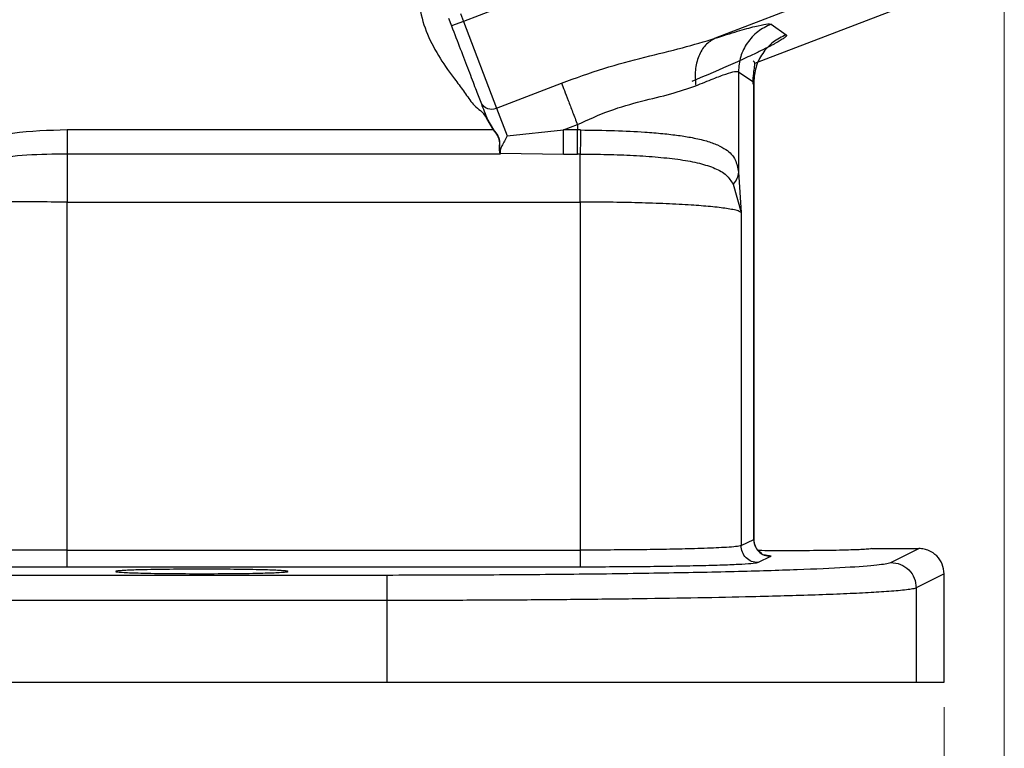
# Model space of a CAD drawing. Header units: inches. Extents: x 0.6 to 16.3, y 0.2 to 11.5.
# Tile 4 of 17: x 5.4 to 7, y 4.1 to 5.2. Entities that reach past the tile are written whole.
import ezdxf

# ---------------------------------------------------------------- set-up
doc = ezdxf.new("R2010")
doc.units = ezdxf.units.IN
doc.header["$MEASUREMENT"] = 0
doc.styles.add('SLDTEXTSTYLE0', font='TXT', dxfattribs={"width": 0.75})
doc.dimstyles.new('SLDDIMSTYLE1', dxfattribs={"dimtxt": 0.137795, "dimasz": 0.14, "dimexe": 0, "dimexo": 0.0625, "dimgap": 0.034449, "dimtad": 0, "dimdec": 1, "dimlfac": 1.5, "dimrnd": 1e-09, "dimzin": 12, "dimdsep": 46, "dimtxsty": 'SLDTEXTSTYLE0', "dimblk1": 'CLOSED', "dimblk2": 'CLOSED', "dimsah": 1, "dimcen": 0.09, "dimadec": 0, "dimazin": 3, "dimtfac": 1, "dimtdec": 1, "dimtofl": 0, "dimtmove": 0, "dimatfit": 3, "dimldrblk": 'CLOSED', "dimfxl": 0, "dimfrac": 2, "dimtolj": 1, "dimtzin": 12, "dimarcsym": 0})

# ---------------------------------------------------------------- blocks, each defined once
blk = doc.blocks.new('_Closed')
at = {"color": 0, "linetype": 'ByBlock', "lineweight": -2}
for p, q in [((-1, 0.166667), (0, 0)), ((-1, 0.166667), (-1, -0.166667)), ((0, 0), (-1, -0.166667)), ((0, 0), (-1, 0))]:
    blk.add_line(p, q, dxfattribs=at)
blk = doc.blocks.new('_D_4')
at = {"color": 7, "linetype": 'Continuous', "lineweight": 0}
for p, q in [((6.9912, 5.3862), (6.9912, 2.7933)), ((4.8134, 4.4126), (4.8134, 2.7933)), ((6.1223, 3.0311), (6.0803, 3.0311)), ((6.0803, 3.0311), (6.0803, 2.8124)), ((6.3259, 3.0311), (6.3679, 3.0311)), ((6.3679, 3.0311), (6.3679, 2.8124)), ((4.8134, 2.8327), (5.9595, 2.8327)), ((6.9912, 2.8327), (6.4887, 2.8327)), ((6.0803, 2.8124), (6.1223, 2.8124)), ((6.3679, 2.8124), (6.3259, 2.8124))]:
    blk.add_line(p, q, dxfattribs=at)
at = {"color": 7, "linetype": 'Continuous', "lineweight": 18, "xscale": 0.14, "yscale": 0.14, "rotation": 180.0000000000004}
blk.add_blockref('_Closed', (4.8134, 2.8327, -0.597), dxfattribs=at)
at = {"color": 7, "linetype": 'Continuous', "lineweight": 18, "xscale": 0.14, "yscale": 0.14}
blk.add_blockref('_Closed', (6.9912, 2.8327, -0.597), dxfattribs=at)
at = {"color": 7, "linetype": 'Continuous', "lineweight": 18, "char_height": 0.1378, "attachment_point": 1, "style": 'SLDTEXTSTYLE0'}
for s, insert in [('83', (6.1223, 2.99)), ('3.3', (6.0968, 2.7838))]:
    blk.add_mtext(s, dxfattribs=dict(at, insert=insert))
blk = doc.blocks.new('_D_5')
at = {"color": 7, "linetype": 'Continuous', "lineweight": 0}
for p, q in [((4.8134, 4.4126), (4.8134, 3.2657)), ((6.8967, 4.1319), (6.8967, 3.2657)), ((5.7215, 3.5036), (5.6795, 3.5036)), ((5.6795, 3.5036), (5.6795, 3.2848)), ((5.9251, 3.5036), (5.9671, 3.5036)), ((5.9671, 3.5036), (5.9671, 3.2848)), ((4.8134, 3.3051), (5.5587, 3.3051)), ((6.8967, 3.3051), (6.088, 3.3051)), ((5.6795, 3.2848), (5.7215, 3.2848)), ((5.9671, 3.2848), (5.9251, 3.2848))]:
    blk.add_line(p, q, dxfattribs=at)
at = {"color": 7, "linetype": 'Continuous', "lineweight": 18, "xscale": 0.14, "yscale": 0.14, "rotation": 180.0000000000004}
blk.add_blockref('_Closed', (4.8134, 3.3051, -0.597), dxfattribs=at)
at = {"color": 7, "linetype": 'Continuous', "lineweight": 18, "xscale": 0.14, "yscale": 0.14}
blk.add_blockref('_Closed', (6.8967, 3.3051, -0.597), dxfattribs=at)
at = {"color": 7, "linetype": 'Continuous', "lineweight": 18, "char_height": 0.1378, "attachment_point": 1, "style": 'SLDTEXTSTYLE0'}
for s, insert in [('79', (5.7215, 3.4624)), ('3.1', (5.6961, 3.2563))]:
    blk.add_mtext(s, dxfattribs=dict(at, insert=insert))

msp = doc.modelspace()

# ---------------------------------------------------------------- linework, layer by layer
at = {"color": 7, "linetype": 'Continuous', "lineweight": 25}
for p, q in [((6.7574, 5.445), (6.1412, 5.2085)), ((6.817, 5.2896), (6.5366, 5.182)), ((6.8383, 5.2341), (6.5989, 5.1422)), ((6.1364, 5.221), (6.1412, 5.2085)), ((6.1177, 5.2138), (6.1225, 5.2013)), ((6.1412, 5.2085), (6.1225, 5.2013)), ((6.1412, 5.2085), (6.1934, 5.0725)), ((6.6246, 5.2041), (6.6486, 5.1876)), ((6.5734, 5.1295), (6.5734, 4.9718)), ((6.5734, 5.1295), (6.5974, 5.113)), ((6.1934, 5.0725), (6.2954, 5.1117)), ((6.5974, 5.113), (6.5974, 4.3953)), ((6.5977, 4.3952), (6.5977, 5.1133)), ((6.1934, 5.0725), (6.2101, 5.0289)), ((6.1773, 5.0567), (6.1776, 5.0559)), ((6.1776, 5.0559), (6.1881, 5.038)), ((6.1779, 5.057), (6.1782, 5.0562)), ((6.1782, 5.0562), (6.1886, 5.0384)), ((6.2984, 5.038), (6.3204, 5.0464)), ((6.3204, 5.0464), (6.3204, 5.038)), ((6.1881, 5.038), (5.5184, 5.038)), ((6.2101, 5.0289), (6.2984, 5.038)), ((6.3204, 5.038), (6.2984, 5.038)), ((6.3254, 5.038), (6.3204, 5.038)), ((6.1992, 5.0003), (5.5184, 5.0003)), ((6.1981, 5.0032), (6.1992, 5.0003)), ((6.1987, 5.0029), (6.1988, 5.0025)), ((6.1988, 5.0025), (6.1991, 5.0018)), ((6.1991, 5.0018), (6.1992, 5.0016)), ((6.1992, 5.0016), (6.2984, 5.0003)), ((6.2984, 5.0003), (6.3204, 5.0003)), ((6.3246, 5.0003), (6.3204, 5.0003)), ((6.5734, 4.9718), (6.5776, 4.9083)), ((6.5651, 4.9527), (6.5776, 4.9083)), ((5.5184, 4.3784), (5.5184, 4.9249)), ((5.5184, 4.9249), (6.3246, 4.9249)), ((6.3246, 4.9249), (6.3246, 4.3784)), ((6.5776, 4.9083), (6.5776, 4.3854)), ((6.5776, 4.3854), (6.5974, 4.3953)), ((6.5977, 4.3952), (6.5977, 4.3952)), ((6.7824, 4.3809), (6.8567, 4.3809)), ((6.8129, 4.359), (6.8567, 4.3809)), ((5.5184, 4.3784), (6.3246, 4.3784)), ((6.624, 4.3686), (6.6042, 4.3587)), ((6.3246, 4.3518), (5.5184, 4.3518)), ((3.6061, 4.3393), (6.0207, 4.3393)), ((6.8967, 4.341), (6.8529, 4.319)), ((6.8967, 4.1712), (6.8967, 4.341)), ((6.8529, 4.319), (6.8529, 4.1712)), ((6.0207, 4.2993), (3.6061, 4.2993)), ((6.0207, 4.2993), (6.0207, 4.1712)), ((3.6061, 4.1712), (6.0207, 4.1712)), ((6.0207, 4.1712), (6.8529, 4.1712)), ((6.8529, 4.1712), (6.8967, 4.1712))]:
    msp.add_line(p, q, dxfattribs=at)
msp.add_circle((3.9801, 6.9876), 1.9709, dxfattribs=at)
msp.add_arc((6.1855, 5.0897), 0.0189, 205.1171, 294.5963, dxfattribs=at)
for points, knots in [([(6.0617, 5.3579), (6.0615, 5.3502), (6.0612, 5.3351), (6.062, 5.3137), (6.0643, 5.2941), (6.0665, 5.2679), (6.0705, 5.2339), (6.0813, 5.1926), (6.101, 5.1547), (6.1217, 5.1252), (6.1397, 5.1019), (6.1506, 5.0858), (6.1605, 5.0737), (6.1709, 5.0671), (6.1752, 5.0602), (6.1773, 5.0567)], [0, 0, 0, 0, 0.069625, 0.135872, 0.192029, 0.246645, 0.37203, 0.499918, 0.627797, 0.75318, 0.8237, 0.892351, 0.927618, 0.96402, 1, 1, 1, 1]), ([(6.5366, 5.182), (6.5489, 5.1859), (6.5735, 5.1937), (6.6002, 5.201), (6.6187, 5.205), (6.6227, 5.2044), (6.6246, 5.2041)], [0, 0, 0, 0, 0.251288, 0.503113, 0.752364, 1, 1, 1, 1]), ([(6.6486, 5.1876), (6.6489, 5.1872), (6.6495, 5.1863), (6.6471, 5.1838), (6.6434, 5.1811), (6.6393, 5.1785), (6.6358, 5.1764), (6.6319, 5.1742), (6.6274, 5.1718), (6.62, 5.1679), (6.6086, 5.1622), (6.5935, 5.1551), (6.5787, 5.1482), (6.5512, 5.1358), (6.5228, 5.1237), (6.5001, 5.114)], [0, 0, 0, 0, 0.080186, 0.160744, 0.241516, 0.279719, 0.317863, 0.356017, 0.394246, 0.432618, 0.525785, 0.61983, 0.682635, 0.745697, 1, 1, 1, 1]), ([(6.2954, 5.1117), (6.3175, 5.1197), (6.3611, 5.1353), (6.4256, 5.1526), (6.4855, 5.1666), (6.5199, 5.177), (6.5366, 5.182)], [0, 0, 0, 0, 0.2652025, 0.5230816, 0.7683608, 1, 1, 1, 1]), ([(6.5366, 5.182), (6.5313, 5.1788), (6.5207, 5.1724), (6.5102, 5.1544), (6.5045, 5.1322), (6.5058, 5.1157), (6.5064, 5.1074)], [0, 0, 0, 0, 0.249995, 0.5000018, 0.7499944, 1, 1, 1, 1]), ([(6.5965, 5.1097), (6.5965, 5.1122), (6.5964, 5.1171), (6.5972, 5.1265), (6.5987, 5.1365), (6.5995, 5.1437), (6.5977, 5.1453), (6.5968, 5.1461)], [0, 0, 0, 0, 0.0948514, 0.1934305, 0.4186263, 0.7066226, 1, 1, 1, 1]), ([(6.5064, 5.1074), (6.5159, 5.1113), (6.5345, 5.1191), (6.5548, 5.1264), (6.5689, 5.1305), (6.5719, 5.1298), (6.5734, 5.1295)], [0, 0, 0, 0, 0.257689, 0.505168, 0.753456, 1, 1, 1, 1]), ([(6.3204, 5.0464), (6.3373, 5.0542), (6.3707, 5.0695), (6.4215, 5.0838), (6.4685, 5.0942), (6.4938, 5.103), (6.5064, 5.1074)], [0, 0, 0, 0, 0.254697, 0.50467, 0.752029, 1, 1, 1, 1]), ([(6.1779, 5.057), (6.1779, 5.057), (6.1779, 5.057), (6.1778, 5.057), (6.1777, 5.0569), (6.1776, 5.0569), (6.1775, 5.0568), (6.1774, 5.0568), (6.1773, 5.0567)], [0, 0, 0, 0, 0.239531, 0.368485, 0.499883, 0.631615, 0.76057, 1, 1, 1, 1]), ([(6.1776, 5.0559), (6.1777, 5.056), (6.1779, 5.056), (6.1781, 5.0561), (6.1782, 5.0562), (6.1782, 5.0562), (6.1782, 5.0562)], [0, 0, 0, 0, 0.270472, 0.562412, 0.789476, 1, 1, 1, 1]), ([(5.5184, 5.038), (5.4898, 5.0373), (5.4468, 5.0361), (5.3901, 5.0251), (5.3643, 5.0124), (5.3514, 5.006)], [0, 0, 0, 0, 0.499439, 0.749991, 1, 1, 1, 1]), ([(6.1881, 5.038), (6.1882, 5.038), (6.1883, 5.0381), (6.1884, 5.0382), (6.1885, 5.0383), (6.1886, 5.0383), (6.1886, 5.0384)], [0, 0, 0, 0, 0.2455749, 0.500002, 0.7543596, 1, 1, 1, 1]), ([(6.1881, 5.038), (6.1905, 5.0351), (6.194, 5.0306), (6.197, 5.024), (6.1981, 5.0172), (6.197, 5.0095), (6.1977, 5.0053), (6.1981, 5.0032)], [0, 0, 0, 0, 0.251056, 0.376251, 0.50133, 0.750819, 1, 1, 1, 1]), ([(6.1886, 5.0384), (6.1909, 5.0353), (6.1944, 5.0308), (6.1974, 5.024), (6.1985, 5.0172), (6.1976, 5.0093), (6.1983, 5.005), (6.1987, 5.0029)], [0, 0, 0, 0, 0.253813, 0.377374, 0.504188, 0.753636, 1, 1, 1, 1]), ([(6.2101, 5.0289), (6.2086, 5.0261), (6.2056, 5.0205), (6.2015, 5.0129), (6.1985, 5.0064), (6.1987, 5.0037), (6.1988, 5.0025)], [0, 0, 0, 0, 0.251911, 0.503146, 0.766859, 1, 1, 1, 1]), ([(6.3254, 5.038), (6.3253, 5.0334), (6.3253, 5.0242), (6.325, 5.013), (6.3248, 5.0047), (6.3247, 5.0018), (6.3246, 5.0003)], [0, 0, 0, 0, 0.27977, 0.559537, 0.779763, 1, 1, 1, 1]), ([(6.3254, 5.038), (6.3433, 5.0378), (6.3781, 5.0373), (6.4213, 5.0352), (6.4544, 5.0325), (6.4792, 5.0297), (6.5024, 5.0259), (6.5232, 5.0211), (6.5407, 5.0149), (6.5571, 5.0058), (6.5695, 4.9934), (6.5722, 4.9786), (6.5734, 4.9718)], [0, 0, 0, 0, 0.1384614, 0.2684568, 0.3505384, 0.4289336, 0.5036872, 0.5926669, 0.6763058, 0.754763, 0.8870666, 1, 1, 1, 1]), ([(5.5184, 5.0003), (5.4973, 5), (5.4563, 4.9995), (5.4064, 4.9937), (5.3706, 4.9821), (5.3482, 4.9691), (5.3345, 4.9534), (5.3286, 4.9389), (5.3281, 4.9313), (5.3278, 4.9276)], [0, 0, 0, 0, 0.283842, 0.551774, 0.675697, 0.791595, 0.898594, 0.949597, 1, 1, 1, 1]), ([(6.1987, 5.0029), (6.1987, 5.0029), (6.1986, 5.003), (6.1985, 5.0031), (6.1983, 5.0032), (6.1981, 5.0032), (6.1981, 5.0032)], [0, 0, 0, 0, 0.245041, 0.50005, 0.755489, 1, 1, 1, 1]), ([(6.1992, 5.0016), (6.1992, 5.0014), (6.1993, 5.001), (6.1992, 5.0005), (6.1992, 5.0003)], [0, 0, 0, 0, 0.501762, 1, 1, 1, 1]), ([(6.3246, 5.0003), (6.3389, 5.0001), (6.3674, 4.9998), (6.4089, 4.9983), (6.4477, 4.9956), (6.4829, 4.9917), (6.5131, 4.9861), (6.5373, 4.9782), (6.5554, 4.9681), (6.5619, 4.9578), (6.5651, 4.9527)], [0, 0, 0, 0, 0.124695, 0.249365, 0.374684, 0.500334, 0.62631, 0.752423, 0.877585, 1, 1, 1, 1]), ([(6.5734, 4.9718), (6.5729, 4.9683), (6.572, 4.9615), (6.5674, 4.9556), (6.5651, 4.9527)], [0, 0, 0, 0, 0.4999985, 1, 1, 1, 1]), ([(5.5184, 4.9249), (5.5017, 4.9249), (5.4679, 4.925), (5.4182, 4.9255), (5.3701, 4.9263), (5.342, 4.9271), (5.3278, 4.9276)], [0, 0, 0, 0, 0.24176, 0.489008, 0.741752, 1, 1, 1, 1]), ([(6.5776, 4.9083), (6.5764, 4.9092), (6.5742, 4.9108), (6.5656, 4.9129), (6.5522, 4.9152), (6.5313, 4.9177), (6.4991, 4.9202), (6.4608, 4.9223), (6.4172, 4.9237), (6.3713, 4.9247), (6.34, 4.9248), (6.3246, 4.9249)], [0, 0, 0, 0, 0.097636, 0.181118, 0.250435, 0.380776, 0.500495, 0.630121, 0.75657, 0.879857, 1, 1, 1, 1]), ([(6.6006, 4.3833), (6.6005, 4.3836), (6.5999, 4.3846), (6.5982, 4.3889), (6.598, 4.3926), (6.5977, 4.3957)], [0, 0, 0, 0, 0.068034, 0.232785, 1, 1, 1, 1]), ([(6.5776, 4.3854), (6.5755, 4.3849), (6.5719, 4.3839), (6.5565, 4.3828), (6.5394, 4.3818), (6.5205, 4.3811), (6.4951, 4.3803), (6.4617, 4.3795), (6.4186, 4.3789), (6.3726, 4.3785), (6.3405, 4.3785), (6.3246, 4.3784)], [0, 0, 0, 0, 0.140976, 0.249982, 0.338293, 0.421686, 0.50016, 0.627681, 0.750092, 0.875825, 1, 1, 1, 1]), ([(6.7824, 4.3809), (6.7816, 4.3806), (6.7802, 4.3801), (6.7675, 4.3792), (6.7477, 4.3785), (6.7219, 4.3779), (6.6904, 4.3775), (6.6493, 4.3773), (6.6186, 4.3775), (6.6047, 4.3776)], [0, 0, 0, 0, 0.129114, 0.24166, 0.416355, 0.52486, 0.630514, 0.832348, 1, 1, 1, 1]), ([(6.8967, 4.341), (6.8961, 4.3462), (6.8949, 4.3567), (6.8858, 4.3697), (6.8751, 4.377), (6.8651, 4.3804), (6.8596, 4.3807), (6.8567, 4.3809)], [0, 0, 0, 0, 0.250714, 0.499136, 0.734643, 0.863714, 1, 1, 1, 1]), ([(5.5184, 4.3784), (5.4979, 4.3784), (5.4566, 4.3783), (5.398, 4.3779), (5.3435, 4.3771), (5.3141, 4.3764), (5.2991, 4.3761)], [0, 0, 0, 0, 0.24812, 0.49998, 0.743524, 1, 1, 1, 1]), ([(6.6099, 4.3733), (6.6098, 4.3734), (6.6097, 4.3736), (6.6075, 4.375), (6.6053, 4.3769), (6.6042, 4.3781), (6.6038, 4.3786)], [0, 0, 0, 0, 0.314719, 0.735945, 0.885464, 1, 1, 1, 1]), ([(5.5184, 4.3518), (5.4997, 4.3517), (5.4621, 4.3517), (5.4084, 4.3512), (5.359, 4.3505), (5.3323, 4.3498), (5.319, 4.3494)], [0, 0, 0, 0, 0.249982, 0.499974, 0.749978, 1, 1, 1, 1]), ([(5.7301, 4.3485), (5.7473, 4.3484), (5.7737, 4.3483), (5.8052, 4.3479), (5.831, 4.3473), (5.851, 4.3466), (5.8632, 4.3457), (5.8671, 4.3449), (5.8632, 4.3441), (5.851, 4.3432), (5.831, 4.3425), (5.8052, 4.3419), (5.7737, 4.3415), (5.7301, 4.3413), (5.6864, 4.3415), (5.6549, 4.3419), (5.6291, 4.3425), (5.6091, 4.3432), (5.5969, 4.3441), (5.593, 4.3449), (5.5969, 4.3457), (5.6091, 4.3466), (5.6291, 4.3473), (5.6549, 4.3479), (5.6864, 4.3483), (5.7128, 4.3484), (5.7301, 4.3485)], [0, 0, 0, 0, 0.060622, 0.092355, 0.124946, 0.177415, 0.211219, 0.25, 0.28878, 0.322584, 0.375054, 0.407645, 0.439378, 0.5, 0.560621, 0.592355, 0.624946, 0.677415, 0.711219, 0.75, 0.78878, 0.822584, 0.875054, 0.907645, 0.939378, 1, 1, 1, 1]), ([(6.0207, 4.3393), (6.0709, 4.3394), (6.1712, 4.3396), (6.3164, 4.3407), (6.451, 4.3425), (6.57, 4.3449), (6.6695, 4.3479), (6.7451, 4.3514), (6.7967, 4.3551), (6.8075, 4.3577), (6.8129, 4.359)], [0, 0, 0, 0, 0.12498, 0.249964, 0.374949, 0.499947, 0.624948, 0.749961, 0.874973, 1, 1, 1, 1]), ([(6.6042, 4.3587), (6.6023, 4.3583), (6.5985, 4.3573), (6.5803, 4.356), (6.5536, 4.3548), (6.5185, 4.3538), (6.4765, 4.3529), (6.429, 4.3523), (6.3777, 4.3519), (6.3423, 4.3518), (6.3246, 4.3518)], [0, 0, 0, 0, 0.125022, 0.25004, 0.375051, 0.500054, 0.625049, 0.750037, 0.87502, 1, 1, 1, 1]), ([(6.8529, 4.319), (6.8513, 4.3185), (6.8482, 4.3175), (6.8382, 4.316), (6.8255, 4.3147), (6.8107, 4.3135), (6.7948, 4.3124), (6.7721, 4.3111), (6.7401, 4.3096), (6.6956, 4.3079), (6.6471, 4.3064), (6.5867, 4.3048), (6.5117, 4.3033), (6.42, 4.3018), (6.3233, 4.3007), (6.2235, 4.2999), (6.1222, 4.2994), (6.0543, 4.2994), (6.0207, 4.2993)], [0, 0, 0, 0, 0.0506363, 0.0976925, 0.1411684, 0.1810636, 0.2173778, 0.2501108, 0.3168163, 0.3807244, 0.4418347, 0.5001473, 0.5870069, 0.6724455, 0.7564635, 0.8390615, 0.9202401, 1, 1, 1, 1])]:
    msp.add_open_spline(points, degree=3, knots=knots, dxfattribs=at)
for points in [[(6.1225, 5.2013), (6.1272, 5.1892), (6.1365, 5.1649), (6.1494, 5.1312), (6.1607, 5.1018), (6.1659, 5.0884), (6.1684, 5.0817)], [(6.6246, 5.2041), (6.6174, 5.2005), (6.603, 5.1935), (6.5866, 5.1753), (6.5755, 5.1535), (6.5741, 5.1375), (6.5734, 5.1295)], [(6.6486, 5.1876), (6.6414, 5.184), (6.627, 5.177), (6.6106, 5.1588), (6.5995, 5.137), (6.5981, 5.121), (6.5974, 5.113)], [(6.2954, 5.1117), (6.2968, 5.108), (6.2996, 5.1007), (6.3057, 5.0847), (6.3128, 5.0663), (6.3179, 5.0531), (6.3204, 5.0464)], [(6.1684, 5.0817), (6.1697, 5.0783), (6.1723, 5.0715), (6.1761, 5.0618), (6.1779, 5.057)], [(5.5184, 5.038), (5.5184, 5.0339), (5.5184, 5.0257), (5.5184, 5.0146), (5.5184, 5.0054), (5.5184, 5.002), (5.5184, 5.0003)], [(6.2984, 5.0003), (6.2984, 5.002), (6.2984, 5.0054), (6.2984, 5.0146), (6.2984, 5.0257), (6.2984, 5.0339), (6.2984, 5.038)], [(6.3204, 5.0003), (6.3204, 5.002), (6.3204, 5.0054), (6.3204, 5.0146), (6.3204, 5.0257), (6.3204, 5.0339), (6.3204, 5.038)], [(5.5184, 5.0003), (5.5184, 4.9969), (5.5184, 4.99), (5.5184, 4.9717), (5.5184, 4.9495), (5.5184, 4.9331), (5.5184, 4.9249)], [(6.3246, 4.9249), (6.3246, 4.9331), (6.3246, 4.9495), (6.3246, 4.9717), (6.3246, 4.99), (6.3246, 4.9969), (6.3246, 5.0003)], [(6.5974, 4.3953), (6.5978, 4.3918), (6.5986, 4.3848), (6.6048, 4.376), (6.6136, 4.3698), (6.6205, 4.369), (6.624, 4.3686)], [(6.6042, 4.3587), (6.6007, 4.3591), (6.5938, 4.3599), (6.585, 4.3661), (6.5788, 4.3749), (6.578, 4.3819), (6.5776, 4.3854)], [(5.5184, 4.3518), (5.5184, 4.3523), (5.5184, 4.3532), (5.5184, 4.3594), (5.5184, 4.3681), (5.5184, 4.375), (5.5184, 4.3784)], [(6.3246, 4.3784), (6.3246, 4.375), (6.3246, 4.3681), (6.3246, 4.3594), (6.3246, 4.3532), (6.3246, 4.3523), (6.3246, 4.3518)], [(6.8129, 4.359), (6.8181, 4.3584), (6.8286, 4.3572), (6.8418, 4.348), (6.851, 4.3347), (6.8523, 4.3243), (6.8529, 4.319)], [(6.0207, 4.3393), (6.0207, 4.3386), (6.0207, 4.3372), (6.0207, 4.3279), (6.0207, 4.3148), (6.0207, 4.3045), (6.0207, 4.2993)]]:
    msp.add_open_spline(points, degree=3, dxfattribs=at)
at = {"color": 8, "linetype": 'Continuous', "lineweight": 25}
msp.add_open_spline([(6.6135, 4.3709), (6.6153, 4.3708), (6.6255, 4.37), (6.6247, 4.3693), (6.624, 4.3686)], degree=3, knots=[0, 0, 0, 0, 0.170568, 1, 1, 1, 1], dxfattribs=at)

# ---------------------------------------------------------------- dimensions: what is measured, and where the dimension line sits
at = {"color": 7, "linetype": 'Continuous', "lineweight": 18}
for base, p1, p2, picture, middle in [((4.8134, 2.8327), (6.9912, 5.4255), (4.8134, 4.452), '_D_4', (6.2241, 2.8327)), ((6.8967, 3.3051), (4.8134, 4.452), (6.8967, 4.1712), '_D_5', (5.8233, 3.3051))]:
    dim = msp.add_linear_dim(base=base, p1=p1, p2=p2, dimstyle='SLDDIMSTYLE1', dxfattribs=at)
    dim.commit()
    dim.dimension.update_dxf_attribs({"geometry": picture, "text_midpoint": middle, "dimtype": 160})

doc.saveas('drawing.dxf')
